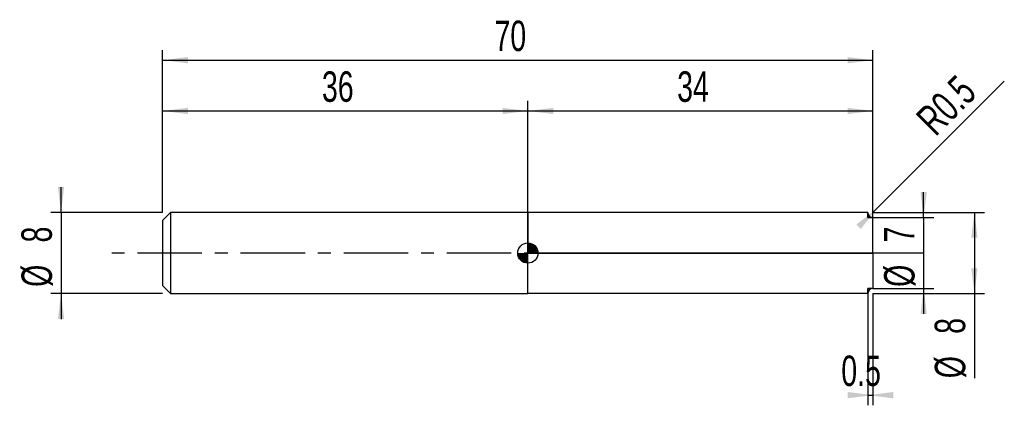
# Model space of a CAD drawing. Extents: x -14.1 to 82.9, y -15 to 23.
import ezdxf
from ezdxf.enums import TextEntityAlignment as Align

# ---------------------------------------------------------------- set-up
doc = ezdxf.new("R2010")
doc.units = 0
doc.linetypes.add('CENTER', pattern=[10.16, 6.35, -1.27, 1.27, -1.27])
doc.layers.get('0').update_dxf_attribs({"linetype": 'CONTINUOUS'})
for name, color, linetype in [('1', 4, 'CONTINUOUS'), ('2', 7, 'CONTINUOUS'), ('4', 2, 'CENTER'), ('CUT', 1, 'CONTINUOUS'), ('NOCUT', 7, 'CONTINUOUS'), ('SK1', 4, 'CONTINUOUS'), ('SK2', 7, 'CONTINUOUS'), ('SK4', 2, 'CENTER')]:
    doc.layers.add(name, color=color, linetype=linetype)
doc.dimstyles.new('SLDDIMSTYLE0', dxfattribs={"dimtxt": 3, "dimasz": 2.5, "dimexe": 0, "dimexo": 0.0625, "dimgap": 0.75, "dimtad": 1, "dimrnd": 1e-09, "dimsah": 1, "dimcen": 0.09, "dimazin": 3, "dimtfac": 1, "dimtofl": 0, "dimtmove": 0, "dimatfit": 3})
doc.dimstyles.new('SLDDIMSTYLE1', dxfattribs={"dimtxt": 3, "dimasz": 2.5, "dimexe": 0, "dimexo": 0.0625, "dimgap": 0.75, "dimtad": 1, "dimrnd": 1e-09, "dimzin": 12, "dimsah": 1, "dimcen": 0.09, "dimazin": 3, "dimtfac": 1, "dimtofl": 0, "dimtmove": 0, "dimatfit": 3})
doc.dimstyles.new('SLDDIMSTYLE2', dxfattribs={"dimtxt": 3, "dimasz": 2.5, "dimexe": 0, "dimexo": 0.0625, "dimgap": 0.75, "dimtad": 1, "dimrnd": 1e-09, "dimzin": 12, "dimsah": 1, "dimcen": 0.09, "dimazin": 3, "dimtfac": 1, "dimtmove": 0, "dimatfit": 3})
doc.dimstyles.new('SLDDIMSTYLE3', dxfattribs={"dimtxt": 3, "dimasz": 2.5, "dimexe": 0, "dimexo": 0.0625, "dimgap": 0.75, "dimtad": 1, "dimrnd": 1e-09, "dimsah": 1, "dimcen": 0, "dimazin": 3, "dimtfac": 1, "dimtofl": 0, "dimtmove": 0, "dimatfit": 3})

# ---------------------------------------------------------------- blocks, each defined once
blk = doc.blocks.new('_D')
at = {"layer": '2'}
for p, q in [((69.5, -4), (69.5, -15)), ((70, -4), (70, -15)), ((69.5, -14), (70, -14))]:
    blk.add_line(p, q, dxfattribs=at)
for points in [[(70, -14), (67.5, -13.69), (67.5, -14.31)], [(69.5, -14), (72, -14.31), (72, -13.69)]]:
    blk.add_solid(points, dxfattribs=at)
at = {"layer": '2', "width": 0.7}
blk.add_text('0.5', height=3, dxfattribs=at).set_placement((66.885, -14), align=Align.BOTTOM_LEFT)
blk = doc.blocks.new('_D_1')
at = {"layer": '2'}
for p, q in [((70, 4), (81, 4)), ((80, 4), (80, -4)), ((70, -4), (81, -4)), ((80, -4), (80, -12.333))]:
    blk.add_line(p, q, dxfattribs=at)
for points in [[(80, 4), (79.69, 1.5), (80.31, 1.5)], [(80, -4), (80.31, -1.5), (79.69, -1.5)]]:
    blk.add_solid(points, dxfattribs=at)
at = {"layer": '2', "width": 0.7}
for s, p in [('8', (79.992, -7.959)), ('%%c', (80, -12.333))]:
    blk.add_text(s, height=3, rotation=90, dxfattribs=at).set_placement(p, align=Align.BOTTOM_LEFT)
blk = doc.blocks.new('_D_2')
at = {"layer": '2'}
for p, q in [((75, 3.5), (75, 6)), ((70, 3.5), (76, 3.5)), ((75, 3.5), (75, -3.5)), ((70, -3.5), (76, -3.5)), ((75, -3.5), (75, -6))]:
    blk.add_line(p, q, dxfattribs=at)
for points in [[(75, 3.5), (75.31, 6), (74.69, 6)], [(75, -3.5), (74.69, -6), (75.31, -6)]]:
    blk.add_solid(points, dxfattribs=at)
at = {"layer": '2', "width": 0.7}
for s, p in [('7', (74.992, 1.041)), ('%%c', (75, -3.333))]:
    blk.add_text(s, height=3, rotation=90, dxfattribs=at).set_placement(p, align=Align.BOTTOM_LEFT)
blk = doc.blocks.new('_D_3')
at = {"layer": '2'}
for q in [(82.947, 16.947), (70, 4)]:
    blk.add_line((70.354, 4.354), q, dxfattribs=at)
blk.add_solid([(70.354, 4.354), (68.367, 2.805), (68.805, 2.367)], dxfattribs=at)
at = {"layer": '2', "width": 0.7}
blk.add_text('R0.5', height=3, rotation=45, dxfattribs=at).set_placement((76.814, 10.772), align=Align.BOTTOM_LEFT)
blk = doc.blocks.new('_D_4')
at = {"layer": 'SK2'}
for p, q in [((0, 4), (0, 20)), ((70, 4), (70, 20)), ((0, 19), (70, 19))]:
    blk.add_line(p, q, dxfattribs=at)
for points in [[(0, 19), (2.5, 18.69), (2.5, 19.31)], [(70, 19), (67.5, 19.31), (67.5, 18.69)]]:
    blk.add_solid(points, dxfattribs=at)
at = {"layer": 'SK2', "width": 0.7}
blk.add_text('70', height=3, dxfattribs=at).set_placement((32.708, 19), align=Align.BOTTOM_LEFT)
blk = doc.blocks.new('_D_5')
at = {"layer": 'SK2'}
for p, q in [((0, 4), (0, 15)), ((36, 4), (36, 15)), ((0, 14), (36, 14))]:
    blk.add_line(p, q, dxfattribs=at)
for points in [[(0, 14), (2.5, 13.69), (2.5, 14.31)], [(36, 14), (33.5, 14.31), (33.5, 13.69)]]:
    blk.add_solid(points, dxfattribs=at)
at = {"layer": 'SK2', "width": 0.7}
blk.add_text('36', height=3, dxfattribs=at).set_placement((15.708, 14), align=Align.BOTTOM_LEFT)
blk = doc.blocks.new('_D_6')
at = {"layer": 'SK2'}
for p, q in [((36, 0), (36, 15)), ((70, 0), (70, 15)), ((36, 14), (70, 14))]:
    blk.add_line(p, q, dxfattribs=at)
for points in [[(36, 14), (38.5, 13.69), (38.5, 14.31)], [(70, 14), (67.5, 14.31), (67.5, 13.69)]]:
    blk.add_solid(points, dxfattribs=at)
at = {"layer": 'SK2', "width": 0.7}
blk.add_text('34', height=3, dxfattribs=at).set_placement((50.708, 14), align=Align.BOTTOM_LEFT)
blk = doc.blocks.new('_D_7')
at = {"layer": 'SK2'}
for p, q in [((-10, 4), (-10, 6.5)), ((0, 4), (-11, 4)), ((-10, 4), (-10, -4)), ((0, -4), (-11, -4)), ((-10, -4), (-10, -6.5))]:
    blk.add_line(p, q, dxfattribs=at)
for points in [[(-10, 4), (-9.69, 6.5), (-10.31, 6.5)], [(-10, -4), (-10.31, -6.5), (-9.69, -6.5)]]:
    blk.add_solid(points, dxfattribs=at)
at = {"layer": 'SK2', "width": 0.7}
for s, p in [('8', (-10.008, 1.041)), ('%%c', (-10, -3.333))]:
    blk.add_text(s, height=3, rotation=90, dxfattribs=at).set_placement(p, align=Align.BOTTOM_LEFT)
blk = doc.blocks.new('*U10')
at = {"color": 0, "linetype": 'CONTINUOUS'}
for points in [[(0, 0), (0, 1), (0.195, 0)], [(0.195, 0), (0, 1), (0.195, 0.981)], [(0.195, 0), (0.195, 0.981), (0.383, 0)], [(0.383, 0), (0.195, 0.981), (0.383, 0.924)], [(0.383, 0), (0.383, 0.924), (0.556, 0)], [(0.556, 0), (0.383, 0.924), (0.556, 0.831)], [(0.556, 0), (0.556, 0.831), (0.707, 0)], [(0.707, 0), (0.556, 0.831), (0.707, 0.707)], [(0.707, 0), (0.707, 0.707), (0.831, 0)], [(0.831, 0), (0.707, 0.707), (0.831, 0.556)], [(0.831, 0), (0.831, 0.556), (0.924, 0)], [(0.924, 0), (0.831, 0.556), (0.924, 0.383)], [(0.924, 0), (0.924, 0.383), (0.981, 0)], [(0.981, 0), (0.924, 0.383), (0.981, 0.195)], [(0.981, 0), (0.981, 0.195), (1, 0)]]:
    blk.add_solid(points, dxfattribs=at)
blk = doc.blocks.new('*U11')
at = {"color": 0, "linetype": 'CONTINUOUS'}
for points in [[(-0.985, -0.174), (-1, 0), (-0.985, 0)], [(-0.985, -0.174), (-0.985, 0), (-0.94, -0.342)], [(-0.94, -0.342), (-0.985, 0), (-0.94, 0)], [(-0.94, -0.342), (-0.94, 0), (-0.866, -0.5)], [(-0.866, -0.5), (-0.94, 0), (-0.866, 0)], [(-0.866, -0.5), (-0.866, 0), (-0.766, -0.643)], [(-0.766, -0.643), (-0.866, 0), (-0.766, 0)], [(-0.766, -0.643), (-0.766, 0), (-0.643, -0.766)], [(-0.643, -0.766), (-0.766, 0), (-0.643, 0)], [(-0.643, -0.766), (-0.643, 0), (-0.5, -0.866)], [(-0.5, -0.866), (-0.643, 0), (-0.5, 0)], [(-0.5, -0.866), (-0.5, 0), (-0.342, -0.94)], [(-0.342, -0.94), (-0.5, 0), (-0.342, 0)], [(-0.342, -0.94), (-0.342, 0), (-0.174, -0.985)], [(-0.174, -0.985), (-0.342, 0), (-0.174, 0)], [(-0.174, -0.985), (-0.174, 0), (0, -1)], [(0, -1), (-0.174, 0), (0, 0)]]:
    blk.add_solid(points, dxfattribs=at)
blk = doc.blocks.new('SW_DOWELSYMBOL_0')
at = {"layer": 'SK1', "color": 0}
blk.add_circle((0, 0), 1, dxfattribs=at)
at = {"color": 0, "linetype": 'CONTINUOUS'}
for name in ['*U10', '*U11']:
    blk.add_blockref(name, (0, 0), dxfattribs=at)

msp = doc.modelspace()

# ---------------------------------------------------------------- linework, layer by layer
at = {"layer": '1'}
for p, q in [((69.5, 4), (36, 4)), ((36, 4), (36, 0)), ((69.5, 4), (69.5, 3.5)), ((69.5, 3.5), (69.5, 4)), ((70, 3.5), (69.5, 3.5)), ((70, 0), (70, 3.5)), ((36, -4), (36, 0)), ((70, 0), (70, -3.5)), ((69.5, -4), (69.5, -3.5)), ((70, -3.5), (69.5, -3.5)), ((69.5, -3.5), (69.5, -4)), ((69.5, -4), (36, -4))]:
    msp.add_line(p, q, dxfattribs=at)
for centre, start, end in [((70, 4), 180, 270), ((70, -4), 90, 180)]:
    msp.add_arc(centre, 0.5, start, end, dxfattribs=at)
at = {"layer": '4'}
msp.add_line((70, 0), (36, 0), dxfattribs=at)
at = {"layer": 'CUT'}
for p, q in [((69.5, 4), (69.5, 3.5)), ((69.5, 3.5), (70, 3.5))]:
    msp.add_line(p, q, dxfattribs=at)
msp.add_arc((70, 4), 0.5, 180, 270, dxfattribs=at)
at = {"layer": 'NOCUT'}
for p, q in [((69.5, 4), (36, 4)), ((36, 4), (36, 0)), ((69.5, 3.5), (69.5, 4)), ((70, 3.5), (69.5, 3.5)), ((70, 0), (70, 3.5)), ((36, 0), (70, 0))]:
    msp.add_line(p, q, dxfattribs=at)
at = {"layer": 'SK1'}
for p, q in [((0.8, 4), (0, 3.2)), ((36, 4), (0.8, 4)), ((0.8, 4), (0.8, -4)), ((0, 3.2), (0, 0)), ((0, 0), (0, -3.2)), ((0, -3.2), (0.8, -4)), ((0.8, -4), (36, -4))]:
    msp.add_line(p, q, dxfattribs=at)
msp.add_circle((36, 0), 1, dxfattribs=at)
at = {"layer": 'SK4'}
msp.add_line((75, 0), (-5, 0), dxfattribs=at)

# ---------------------------------------------------------------- block references
at = {"layer": 'SK1'}
msp.add_blockref('SW_DOWELSYMBOL_0', (36, 0), dxfattribs=at)

# ---------------------------------------------------------------- texts
at = {"layer": 'SK2', "width": 0.7}
msp.add_text('AP1', height=0.05, dxfattribs=at).set_placement((36, -0.018), align=Align.BOTTOM_LEFT)

# ---------------------------------------------------------------- dimensions: what is measured, and where the dimension line sits
at = {"layer": '2'}
dim = msp.add_radius_dim(center=(70, 4), mpoint=(70.354, 4.354), dimstyle='SLDDIMSTYLE3', dxfattribs=at)
dim.commit()
dim.dimension.update_dxf_attribs({"geometry": '_D_3', "text_midpoint": (80, 14), "dimtype": 164})
for base, p1, p2, dimstyle, picture, middle in [((75, -3.5), (70, 3.5), (70, -3.5), 'SLDDIMSTYLE2', '_D_2', (75, 0)), ((80, -4), (70, 4), (70, -4), 'SLDDIMSTYLE1', '_D_1', (80, -9))]:
    dim = msp.add_linear_dim(base=base, p1=p1, p2=p2, angle=90, text='%%c<>', dimstyle=dimstyle, dxfattribs=at)
    dim.commit()
    dim.dimension.update_dxf_attribs({"geometry": picture, "text_midpoint": middle, "dimtype": 160})
dim = msp.add_linear_dim(base=(70, -14), p1=(69.5, -4), p2=(70, -4), dimstyle='SLDDIMSTYLE0', dxfattribs=at)
dim.commit()
dim.dimension.update_dxf_attribs({"geometry": '_D', "text_midpoint": (69.75, -14), "dimtype": 160})
at = {"layer": 'SK2'}
for base, p1, p2, picture, middle in [((70, 19), (0, 4), (70, 4), '_D_4', (35, 19)), ((36, 14), (0, 4), (36, 4), '_D_5', (18, 14)), ((70, 14), (36, 0), (70, 0), '_D_6', (53, 14))]:
    dim = msp.add_linear_dim(base=base, p1=p1, p2=p2, dimstyle='SLDDIMSTYLE1', dxfattribs=at)
    dim.commit()
    dim.dimension.update_dxf_attribs({"geometry": picture, "text_midpoint": middle, "dimtype": 160})
dim = msp.add_linear_dim(base=(-10, -4), p1=(0, 4), p2=(0, -4), angle=90, text='%%c<>', dimstyle='SLDDIMSTYLE2', dxfattribs=at)
dim.commit()
dim.dimension.update_dxf_attribs({"geometry": '_D_7', "text_midpoint": (-10, 0), "dimtype": 160})

doc.saveas('drawing.dxf')
